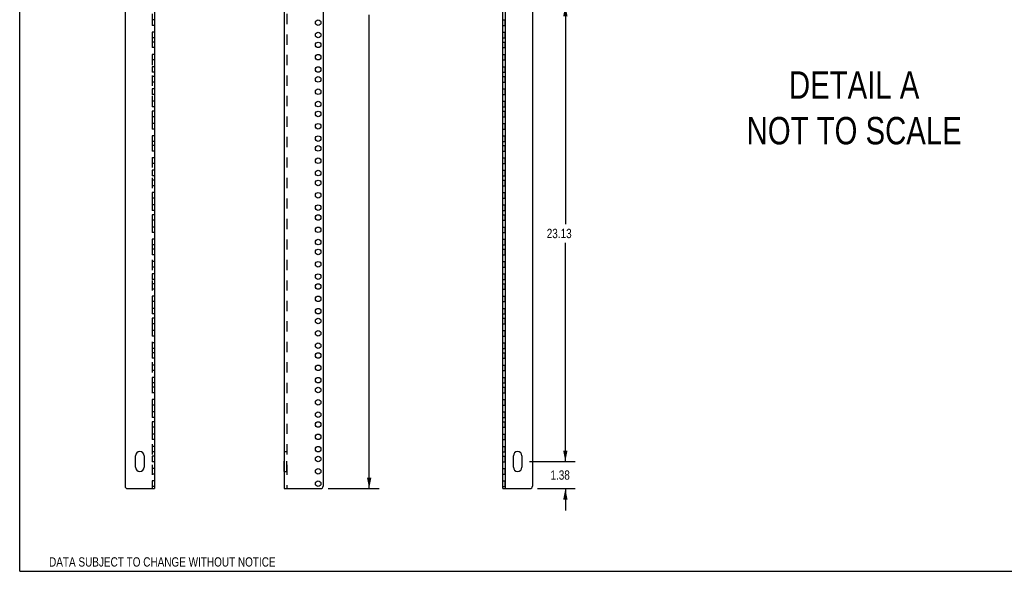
# Model space of a CAD drawing. Header units: inches. Extents: x 0 to 94.4, y 0 to 61.1.
# Tile 1 of 8: x 0 to 49.9, y 0 to 28. Entities that reach past the tile are written whole.
import ezdxf
from ezdxf.enums import TextEntityAlignment as Align

# ---------------------------------------------------------------- set-up
doc = ezdxf.new("R2010")
doc.units = ezdxf.units.IN
doc.header["$LTSCALE"] = 5.194444
doc.header["$MEASUREMENT"] = 0
doc.linetypes.add('HIDDEN', pattern=[0.2, 0.1, -0.1])
doc.layers.get('0').update_dxf_attribs({"linetype": 'CONTINUOUS'})
doc.layers.add('DEFAULT_2', color=8, linetype='HIDDEN')
doc.styles.get("Standard").update_dxf_attribs({"font": 'txt', "width": 0.8})
doc.dimstyles.new('DIMSTYLE_1', dxfattribs={"dimtxt": 0.472222, "dimasz": 0.555556, "dimexe": 0.18, "dimexo": 0.0625, "dimgap": 0.09, "dimtad": 0, "dimtih": 1, "dimtoh": 1, "dimzin": 4, "dimdsep": 46, "dimtxsty": 'Standard', "dimblk": '_FILLED', "dimblk1": '_FILLED', "dimblk2": '_FILLED', "dimcen": 0.09, "dimadec": 0, "dimazin": 0, "dimtfac": 1, "dimtofl": 0, "dimtmove": 0, "dimatfit": 3, "dimldrblk": '_FILLED', "dimfxl": 0, "dimtolj": 1, "dimtzin": 4, "dimarcsym": 0})
doc.dimstyles.new('DIMSTYLE_2', dxfattribs={"dimtxt": 0.472222, "dimasz": 0.555556, "dimexe": 0.18, "dimexo": 0.0625, "dimgap": 0.09, "dimtad": 0, "dimtih": 1, "dimtoh": 1, "dimlfac": 0.18, "dimzin": 4, "dimdsep": 46, "dimtxsty": 'Standard', "dimblk": '_FILLED', "dimblk1": '_FILLED', "dimblk2": '_FILLED', "dimcen": 0.09, "dimadec": 0, "dimazin": 0, "dimtfac": 1, "dimtofl": 0, "dimtmove": 0, "dimatfit": 3, "dimldrblk": '_FILLED', "dimfxl": 0, "dimtolj": 1, "dimtzin": 4, "dimarcsym": 0})
doc.dimstyles.new('DIMSTYLE_3', dxfattribs={"dimtxt": 0.472222, "dimasz": 0.555556, "dimexe": 0.18, "dimexo": 0.0625, "dimgap": 0.09, "dimtad": 0, "dimtih": 1, "dimtoh": 1, "dimdec": 3, "dimlfac": 0.18, "dimzin": 4, "dimdsep": 46, "dimtxsty": 'Standard', "dimblk": '_FILLED', "dimblk1": '_FILLED', "dimblk2": '_FILLED', "dimcen": 0.09, "dimadec": 0, "dimazin": 0, "dimtfac": 1, "dimtdec": 3, "dimtofl": 0, "dimtmove": 0, "dimatfit": 3, "dimldrblk": '_FILLED', "dimfxl": 0, "dimtolj": 1, "dimtzin": 4, "dimarcsym": 0})

# ---------------------------------------------------------------- blocks, each defined once
blk = doc.blocks.new('_FILLED')
at = {"color": 0, "linetype": 'ByBlock'}
blk.add_solid([(0, 0), (-1, 0.2), (-1, -0.2)], dxfattribs=at)
blk = doc.blocks.new('*D')
at = {"color": 2, "linetype": 'CONTINUOUS'}
for p, q in [((11.527, 59.026), (11.527, 60.137)), ((13.018, 59.026), (11.027, 59.026)), ((13.268, 57.526), (11.027, 57.526)), ((11.527, 57.526), (11.527, 56.415)), ((13.407, 57.387), (13.407, 55.692)), ((15.376, 57.137), (15.376, 55.692)), ((13.407, 56.192), (12.296, 56.192)), ((15.376, 56.192), (16.487, 56.192)), ((25.235, 52.489), (25.235, 55.107)), ((25.985, 53.453), (25.985, 55.107)), ((25.235, 54.607), (24.158, 54.607)), ((25.985, 54.607), (27.096, 54.607)), ((5.868, 52.489), (5.868, 54.207)), ((6.305, 52.489), (6.305, 54.207)), ((27.653, 53.194), (27.653, 54.305)), ((5.868, 53.707), (4.803, 53.707)), ((6.305, 53.707), (7.416, 53.707)), ((7.95, 52.319), (7.95, 53.43)), ((15.64, 53.194), (18.21, 53.194)), ((17.71, 53.194), (17.71, 29.166)), ((26.244, 53.194), (28.153, 53.194)), ((45.775, 50.02), (45.775, 52.787)), ((47.164, 50.714), (47.164, 52.787)), ((6.476, 52.319), (8.45, 52.319)), ((43.008, 51.02), (43.008, 52.131)), ((45.775, 52.287), (44.664, 52.287)), ((47.164, 52.287), (48.275, 52.287)), ((25.842, 51.819), (28.153, 51.819)), ((25.842, 51.819), (28.153, 51.819)), ((27.653, 51.819), (27.653, 50.708)), ((27.653, 51.819), (27.653, 40.728)), ((6.476, 51.319), (8.45, 51.319)), ((7.95, 51.319), (7.95, 50.208)), ((46.08, 51.02), (42.508, 51.02)), ((45.386, 49.631), (42.508, 49.631)), ((45.386, 49.631), (42.508, 49.631)), ((43.008, 49.631), (43.008, 48.367)), ((43.008, 49.631), (43.008, 48.52)), ((43.008, 46.159), (43.008, 47.422)), ((45.386, 46.159), (42.508, 46.159)), ((45.386, 46.159), (42.508, 46.159)), ((43.008, 46.159), (43.008, 44.895)), ((43.008, 42.686), (43.008, 43.95)), ((45.386, 42.686), (42.508, 42.686)), ((45.386, 42.686), (42.508, 42.686)), ((43.008, 42.686), (43.008, 41.77)), ((43.008, 39.909), (43.008, 40.825)), ((27.653, 28.694), (27.653, 39.784)), ((45.386, 39.909), (42.508, 39.909)), ((45.386, 39.909), (42.508, 39.909)), ((43.008, 39.909), (43.008, 38.645)), ((43.008, 36.436), (43.008, 37.7)), ((45.386, 36.436), (42.508, 36.436)), ((45.386, 36.436), (42.508, 36.436)), ((43.008, 36.436), (43.008, 35.172)), ((43.008, 32.964), (43.008, 34.228)), ((45.386, 32.964), (42.508, 32.964)), ((45.386, 32.964), (42.508, 32.964)), ((43.008, 32.964), (43.008, 32.047)), ((46.285, 30.777), (47.603, 32.306)), ((47.603, 32.306), (48.061, 32.306)), ((43.008, 30.186), (43.008, 31.103)), ((45.386, 30.186), (42.508, 30.186)), ((25.842, 28.694), (28.153, 28.694)), ((25.842, 28.694), (28.153, 28.694)), ((27.653, 28.694), (27.653, 17.603)), ((17.71, 4.194), (17.71, 28.222)), ((27.653, 5.569), (27.653, 16.659)), ((27.653, 5.569), (27.653, 6.68)), ((25.842, 5.569), (28.153, 5.569)), ((25.842, 5.569), (28.153, 5.569)), ((15.635, 4.194), (18.21, 4.194)), ((26.244, 4.194), (28.153, 4.194)), ((27.653, 4.194), (27.653, 3.083))]:
    blk.add_line(p, q, dxfattribs=at)
at = {"color": 2, "linetype": 'CONTINUOUS', "xscale": 0.5555555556, "yscale": 0.5555555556, "zscale": 0.5555555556}
for p, rotation in [((11.527, 59.026), 270), ((11.527, 57.526), 90), ((15.376, 56.192), 180), ((25.985, 54.607), 180), ((6.305, 53.707), 180), ((27.653, 53.194), 270), ((17.71, 53.194), 90), ((7.95, 52.319), 270), ((47.164, 52.287), 180), ((27.653, 51.819), 90), ((27.653, 51.819), 90), ((43.008, 51.02), 270), ((7.95, 51.319), 90), ((43.008, 49.631), 90), ((43.008, 49.631), 90), ((43.008, 46.159), 270), ((43.008, 46.159), 90), ((43.008, 42.686), 270), ((43.008, 42.686), 90), ((43.008, 39.909), 270), ((43.008, 39.909), 90), ((43.008, 36.436), 270), ((43.008, 36.436), 90), ((43.008, 32.964), 270), ((43.008, 32.964), 90), ((46.285, 30.777), 229.2278935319), ((43.008, 30.186), 270), ((27.653, 28.694), 270), ((27.653, 28.694), 90), ((27.653, 5.569), 270), ((27.653, 5.569), 270), ((17.71, 4.194), 270), ((27.653, 4.194), 90)]:
    blk.add_blockref('_FILLED', p, dxfattribs=dict(at, rotation=rotation))
for p in [(13.407, 56.192), (25.235, 54.607), (5.868, 53.707), (45.775, 52.287)]:
    blk.add_blockref('_FILLED', p, dxfattribs=at)
at = {"color": 2, "linetype": 'CONTINUOUS'}
for s, width, p in [('1.50', 0.8, (10.772, 58.04)), ('1.97', 0.8, (13.636, 55.956)), ('.75', 0.8, (22.789, 54.371)), ('.44', 0.8, (3.434, 53.471)), ('1.38', 0.8, (26.897, 52.27)), ('.25', 0.8, (45.903, 52.051)), ('1.00', 0.8, (7.194, 51.583)), ('.25', 0.8, (42.441, 50.089)), ('.63', 0.8, (42.441, 47.659)), ('.63', 0.8, (42.441, 44.186)), ('.50', 0.8, (42.441, 41.061)), ('23.13', 0.8, (26.708, 40.02)), ('.63', 0.8, (42.441, 37.936)), ('.63', 0.8, (42.441, 34.464)), ('%%c.281', 0.906667, (48.297, 32.07)), ('.50', 0.8, (42.441, 31.339)), ('TYP', 0.8, (48.801, 31.362)), ('49.00', 0.8, (16.765, 28.458)), ('23.13', 0.8, (26.708, 16.895)), ('1.38', 0.8, (26.897, 4.645))]:
    blk.add_text(s, height=0.4722, dxfattribs=dict(at, width=width)).set_placement(p)

msp = doc.modelspace()

# ---------------------------------------------------------------- linework, layer by layer
at = {"color": 7, "linetype": 'CONTINUOUS'}
for p, q in [((0, 0), (0, 61.1111)), ((24.6101, 53.1938), (24.6101, 4.1938)), ((25.9851, 53.0638), (25.9851, 4.3238)), ((25.0166, 5.2873), (25.0166, 5.8503)), ((25.4536, 5.8503), (25.4536, 5.2873)), ((24.4851, 4.1938), (25.8551, 4.1938)), ((0, 0), (94.4444, 0))]:
    msp.add_line(p, q, dxfattribs=at)
at = {"color": 3, "linetype": 'CONTINUOUS'}
for p, q in [((5.3368, 53.0638), (5.3368, 4.3238)), ((6.8368, 53.1938), (6.8368, 4.1938)), ((13.4072, 53.1938), (13.4072, 4.1938)), ((15.3762, 53.0688), (15.3762, 4.3238)), ((24.4851, 4.1938), (24.4851, 53.1938)), ((5.8683, 5.2873), (5.8683, 5.8503)), ((6.3053, 5.8503), (6.3053, 5.2873)), ((5.4668, 4.1938), (6.8368, 4.1938)), ((13.4072, 4.1938), (15.2462, 4.1938))]:
    msp.add_line(p, q, dxfattribs=at)
at = {"color": 8, "linetype": 'HIDDEN'}
for p, q in [((6.8368, 27.9593), (6.7118, 27.9593)), ((6.7118, 27.9593), (6.7118, 27.6783)), ((24.4851, 27.9593), (24.6101, 27.9593)), ((24.6101, 27.6783), (24.6101, 27.9593)), ((6.8368, 27.6783), (6.7118, 27.6783)), ((24.4851, 27.6783), (24.6101, 27.6783)), ((6.8368, 27.3343), (6.7118, 27.3343)), ((6.7118, 27.3343), (6.7118, 27.0533)), ((6.8368, 27.0533), (6.7118, 27.0533)), ((24.4851, 27.3343), (24.6101, 27.3343)), ((24.4851, 27.0533), (24.6101, 27.0533)), ((24.6101, 27.0533), (24.6101, 27.3343)), ((6.8368, 26.8343), (6.7118, 26.8343)), ((6.7118, 26.8343), (6.7118, 26.5533)), ((6.8368, 26.5533), (6.7118, 26.5533)), ((24.4851, 26.8343), (24.6101, 26.8343)), ((24.4851, 26.5533), (24.6101, 26.5533)), ((24.6101, 26.5533), (24.6101, 26.8343)), ((6.8368, 26.2093), (6.7118, 26.2093)), ((6.7118, 26.2093), (6.7118, 25.9283)), ((24.4851, 26.2093), (24.6101, 26.2093)), ((24.6101, 25.9283), (24.6101, 26.2093)), ((6.8368, 25.9283), (6.7118, 25.9283)), ((6.8368, 25.5843), (6.7118, 25.5843)), ((6.7118, 25.5843), (6.7118, 25.3033)), ((24.4851, 25.9283), (24.6101, 25.9283)), ((24.4851, 25.5843), (24.6101, 25.5843)), ((24.6101, 25.3033), (24.6101, 25.5843)), ((6.8368, 25.3033), (6.7118, 25.3033)), ((6.8368, 25.0843), (6.7118, 25.0843)), ((6.7118, 25.0843), (6.7118, 24.8033)), ((24.4851, 25.3033), (24.6101, 25.3033)), ((24.4851, 25.0843), (24.6101, 25.0843)), ((24.6101, 24.8033), (24.6101, 25.0843)), ((6.8368, 24.8033), (6.7118, 24.8033)), ((6.8368, 24.4593), (6.7118, 24.4593)), ((6.7118, 24.4593), (6.7118, 24.1783)), ((24.4851, 24.8033), (24.6101, 24.8033)), ((24.4851, 24.4593), (24.6101, 24.4593)), ((24.6101, 24.1783), (24.6101, 24.4593)), ((6.8368, 24.1783), (6.7118, 24.1783)), ((24.4851, 24.1783), (24.6101, 24.1783)), ((6.8368, 23.8343), (6.7118, 23.8343)), ((6.7118, 23.8343), (6.7118, 23.5533)), ((6.8368, 23.5533), (6.7118, 23.5533)), ((24.4851, 23.8343), (24.6101, 23.8343)), ((24.4851, 23.5533), (24.6101, 23.5533)), ((24.6101, 23.5533), (24.6101, 23.8343)), ((6.8368, 23.3343), (6.7118, 23.3343)), ((6.7118, 23.3343), (6.7118, 23.0533)), ((6.8368, 23.0533), (6.7118, 23.0533)), ((24.4851, 23.3343), (24.6101, 23.3343)), ((24.4851, 23.0533), (24.6101, 23.0533)), ((24.6101, 23.0533), (24.6101, 23.3343)), ((6.8368, 22.7093), (6.7118, 22.7093)), ((6.7118, 22.7093), (6.7118, 22.4283)), ((24.4851, 22.7093), (24.6101, 22.7093)), ((24.6101, 22.4283), (24.6101, 22.7093)), ((6.8368, 22.4283), (6.7118, 22.4283)), ((6.8368, 22.0843), (6.7118, 22.0843)), ((6.7118, 22.0843), (6.7118, 21.8033)), ((24.4851, 22.4283), (24.6101, 22.4283)), ((24.4851, 22.0843), (24.6101, 22.0843)), ((24.6101, 21.8033), (24.6101, 22.0843)), ((6.8368, 21.8033), (6.7118, 21.8033)), ((6.8368, 21.5843), (6.7118, 21.5843)), ((6.7118, 21.5843), (6.7118, 21.3033)), ((24.4851, 21.8033), (24.6101, 21.8033)), ((24.4851, 21.5843), (24.6101, 21.5843)), ((24.6101, 21.3033), (24.6101, 21.5843)), ((6.8368, 21.3033), (6.7118, 21.3033)), ((6.8368, 20.9593), (6.7118, 20.9593)), ((6.7118, 20.9593), (6.7118, 20.6783)), ((24.4851, 21.3033), (24.6101, 21.3033)), ((24.4851, 20.9593), (24.6101, 20.9593)), ((24.6101, 20.6783), (24.6101, 20.9593)), ((6.8368, 20.6783), (6.7118, 20.6783)), ((24.4851, 20.6783), (24.6101, 20.6783)), ((6.8368, 20.3343), (6.7118, 20.3343)), ((6.7118, 20.3343), (6.7118, 20.0533)), ((6.8368, 20.0533), (6.7118, 20.0533)), ((24.4851, 20.3343), (24.6101, 20.3343)), ((24.4851, 20.0533), (24.6101, 20.0533)), ((24.6101, 20.0533), (24.6101, 20.3343)), ((6.8368, 19.8343), (6.7118, 19.8343)), ((6.7118, 19.8343), (6.7118, 19.5533)), ((6.8368, 19.5533), (6.7118, 19.5533)), ((24.4851, 19.8343), (24.6101, 19.8343)), ((24.4851, 19.5533), (24.6101, 19.5533)), ((24.6101, 19.5533), (24.6101, 19.8343)), ((6.8368, 19.2093), (6.7118, 19.2093)), ((6.7118, 19.2093), (6.7118, 18.9283)), ((24.4851, 19.2093), (24.6101, 19.2093)), ((24.6101, 18.9283), (24.6101, 19.2093)), ((6.8368, 18.9283), (6.7118, 18.9283)), ((6.8368, 18.5843), (6.7118, 18.5843)), ((6.7118, 18.5843), (6.7118, 18.3033)), ((24.4851, 18.9283), (24.6101, 18.9283)), ((24.4851, 18.5843), (24.6101, 18.5843)), ((24.6101, 18.3033), (24.6101, 18.5843)), ((6.8368, 18.3033), (6.7118, 18.3033)), ((6.8368, 18.0843), (6.7118, 18.0843)), ((6.7118, 18.0843), (6.7118, 17.8033)), ((24.4851, 18.3033), (24.6101, 18.3033)), ((24.4851, 18.0843), (24.6101, 18.0843)), ((24.6101, 17.8033), (24.6101, 18.0843)), ((6.8368, 17.8033), (6.7118, 17.8033)), ((24.4851, 17.8033), (24.6101, 17.8033)), ((6.8368, 17.4593), (6.7118, 17.4593)), ((6.7118, 17.4593), (6.7118, 17.1783)), ((6.8368, 17.1783), (6.7118, 17.1783)), ((24.4851, 17.4593), (24.6101, 17.4593)), ((24.4851, 17.1783), (24.6101, 17.1783)), ((24.6101, 17.1783), (24.6101, 17.4593)), ((6.8368, 16.8343), (6.7118, 16.8343)), ((6.7118, 16.8343), (6.7118, 16.5533)), ((6.8368, 16.5533), (6.7118, 16.5533)), ((24.4851, 16.8343), (24.6101, 16.8343)), ((24.4851, 16.5533), (24.6101, 16.5533)), ((24.6101, 16.5533), (24.6101, 16.8343)), ((6.8368, 16.3343), (6.7118, 16.3343)), ((6.7118, 16.3343), (6.7118, 16.0533)), ((6.8368, 16.0533), (6.7118, 16.0533)), ((24.4851, 16.3343), (24.6101, 16.3343)), ((24.4851, 16.0533), (24.6101, 16.0533)), ((24.6101, 16.0533), (24.6101, 16.3343)), ((6.8368, 15.7093), (6.7118, 15.7093)), ((6.7118, 15.7093), (6.7118, 15.4283)), ((24.4851, 15.7093), (24.6101, 15.7093)), ((24.6101, 15.4283), (24.6101, 15.7093)), ((6.8368, 15.4283), (6.7118, 15.4283)), ((6.8368, 15.0843), (6.7118, 15.0843)), ((6.7118, 15.0843), (6.7118, 14.8033)), ((24.4851, 15.4283), (24.6101, 15.4283)), ((24.4851, 15.0843), (24.6101, 15.0843)), ((24.6101, 14.8033), (24.6101, 15.0843)), ((6.8368, 14.8033), (6.7118, 14.8033)), ((6.8368, 14.5843), (6.7118, 14.5843)), ((6.7118, 14.5843), (6.7118, 14.3033)), ((24.4851, 14.8033), (24.6101, 14.8033)), ((24.4851, 14.5843), (24.6101, 14.5843)), ((24.6101, 14.3033), (24.6101, 14.5843)), ((6.8368, 14.3033), (6.7118, 14.3033)), ((24.4851, 14.3033), (24.6101, 14.3033)), ((6.8368, 13.9593), (6.7118, 13.9593)), ((6.7118, 13.9593), (6.7118, 13.6783)), ((6.8368, 13.6783), (6.7118, 13.6783)), ((24.4851, 13.9593), (24.6101, 13.9593)), ((24.4851, 13.6783), (24.6101, 13.6783)), ((24.6101, 13.6783), (24.6101, 13.9593)), ((6.8368, 13.3343), (6.7118, 13.3343)), ((6.7118, 13.3343), (6.7118, 13.0533)), ((6.8368, 13.0533), (6.7118, 13.0533)), ((24.4851, 13.3343), (24.6101, 13.3343)), ((24.4851, 13.0533), (24.6101, 13.0533)), ((24.6101, 13.0533), (24.6101, 13.3343)), ((6.8368, 12.8343), (6.7118, 12.8343)), ((6.7118, 12.8343), (6.7118, 12.5533)), ((6.8368, 12.5533), (6.7118, 12.5533)), ((24.4851, 12.8343), (24.6101, 12.8343)), ((24.4851, 12.5533), (24.6101, 12.5533)), ((24.6101, 12.5533), (24.6101, 12.8343)), ((6.8368, 12.2093), (6.7118, 12.2093)), ((6.7118, 12.2093), (6.7118, 11.9283)), ((24.4851, 12.2093), (24.6101, 12.2093)), ((24.6101, 11.9283), (24.6101, 12.2093)), ((6.8368, 11.9283), (6.7118, 11.9283)), ((6.8368, 11.5843), (6.7118, 11.5843)), ((6.7118, 11.5843), (6.7118, 11.3033)), ((24.4851, 11.9283), (24.6101, 11.9283)), ((24.4851, 11.5843), (24.6101, 11.5843)), ((24.6101, 11.3033), (24.6101, 11.5843)), ((6.8368, 11.3033), (6.7118, 11.3033)), ((6.8368, 11.0843), (6.7118, 11.0843)), ((6.7118, 11.0843), (6.7118, 10.8033)), ((24.4851, 11.3033), (24.6101, 11.3033)), ((24.4851, 11.0843), (24.6101, 11.0843)), ((24.6101, 10.8033), (24.6101, 11.0843)), ((6.8368, 10.8033), (6.7118, 10.8033)), ((24.4851, 10.8033), (24.6101, 10.8033)), ((6.8368, 10.4593), (6.7118, 10.4593)), ((6.7118, 10.4593), (6.7118, 10.1783)), ((6.8368, 10.1783), (6.7118, 10.1783)), ((24.4851, 10.4593), (24.6101, 10.4593)), ((24.4851, 10.1783), (24.6101, 10.1783)), ((24.6101, 10.1783), (24.6101, 10.4593)), ((6.8368, 9.8343), (6.7118, 9.8343)), ((6.7118, 9.8343), (6.7118, 9.5533)), ((6.8368, 9.5533), (6.7118, 9.5533)), ((24.4851, 9.8343), (24.6101, 9.8343)), ((24.4851, 9.5533), (24.6101, 9.5533)), ((24.6101, 9.5533), (24.6101, 9.8343)), ((6.8368, 9.3343), (6.7118, 9.3343)), ((6.7118, 9.3343), (6.7118, 9.0533)), ((6.8368, 9.0533), (6.7118, 9.0533)), ((24.4851, 9.3343), (24.6101, 9.3343)), ((24.4851, 9.0533), (24.6101, 9.0533)), ((24.6101, 9.0533), (24.6101, 9.3343)), ((6.8368, 8.7093), (6.7118, 8.7093)), ((6.7118, 8.7093), (6.7118, 8.4283)), ((24.4851, 8.7093), (24.6101, 8.7093)), ((24.6101, 8.4283), (24.6101, 8.7093)), ((6.8368, 8.4283), (6.7118, 8.4283)), ((6.8368, 8.0843), (6.7118, 8.0843)), ((6.7118, 8.0843), (6.7118, 7.8033)), ((24.4851, 8.4283), (24.6101, 8.4283)), ((24.4851, 8.0843), (24.6101, 8.0843)), ((24.6101, 7.8033), (24.6101, 8.0843)), ((6.8368, 7.8033), (6.7118, 7.8033)), ((6.8368, 7.5843), (6.7118, 7.5843)), ((6.7118, 7.5843), (6.7118, 7.3033)), ((24.4851, 7.8033), (24.6101, 7.8033)), ((24.4851, 7.5843), (24.6101, 7.5843)), ((24.6101, 7.3033), (24.6101, 7.5843)), ((6.8368, 7.3033), (6.7118, 7.3033)), ((24.4851, 7.3033), (24.6101, 7.3033)), ((6.8368, 6.9593), (6.7118, 6.9593)), ((6.7118, 6.9593), (6.7118, 6.6783)), ((6.8368, 6.6783), (6.7118, 6.6783)), ((24.4851, 6.9593), (24.6101, 6.9593)), ((24.4851, 6.6783), (24.6101, 6.6783)), ((24.6101, 6.6783), (24.6101, 6.9593)), ((6.8368, 6.3343), (6.7118, 6.3343)), ((6.7118, 6.3343), (6.7118, 6.0533)), ((6.8368, 6.0533), (6.7118, 6.0533)), ((13.4072, 6.0688), (13.5322, 6.0688)), ((13.5322, 5.0688), (13.5322, 6.0688)), ((24.4851, 6.3343), (24.6101, 6.3343)), ((24.4851, 6.0533), (24.6101, 6.0533)), ((24.6101, 6.0533), (24.6101, 6.3343)), ((6.8368, 5.8343), (6.7118, 5.8343)), ((6.7118, 5.8343), (6.7118, 5.5533)), ((6.8368, 5.5533), (6.7118, 5.5533)), ((24.4851, 5.8343), (24.6101, 5.8343)), ((24.4851, 5.5533), (24.6101, 5.5533)), ((24.6101, 5.5533), (24.6101, 5.8343)), ((6.8368, 5.2093), (6.7118, 5.2093)), ((6.7118, 5.2093), (6.7118, 4.9283)), ((13.4072, 5.0688), (13.5322, 5.0688)), ((24.4851, 5.2093), (24.6101, 5.2093)), ((24.6101, 4.9283), (24.6101, 5.2093)), ((6.8368, 4.9283), (6.7118, 4.9283)), ((6.8368, 4.5843), (6.7118, 4.5843)), ((6.7118, 4.5843), (6.7118, 4.3033)), ((24.4851, 4.9283), (24.6101, 4.9283)), ((24.4851, 4.5843), (24.6101, 4.5843)), ((24.6101, 4.3033), (24.6101, 4.5843)), ((6.8368, 4.3033), (6.7118, 4.3033)), ((24.4851, 4.3033), (24.6101, 4.3033))]:
    msp.add_line(p, q, dxfattribs=at)
at = {"linetype": 'HIDDEN'}
for p, q in [((6.8368, 27.9593), (6.8368, 27.6783)), ((24.4851, 27.6783), (24.4851, 27.9593)), ((6.8368, 27.3343), (6.8368, 27.0533)), ((24.4851, 27.0533), (24.4851, 27.3343)), ((6.8368, 26.8343), (6.8368, 26.5533)), ((24.4851, 26.5533), (24.4851, 26.8343)), ((6.8368, 26.2093), (6.8368, 25.9283)), ((24.4851, 25.9283), (24.4851, 26.2093)), ((6.8368, 25.5843), (6.8368, 25.3033)), ((24.4851, 25.3033), (24.4851, 25.5843)), ((6.8368, 25.0843), (6.8368, 24.8033)), ((24.4851, 24.8033), (24.4851, 25.0843)), ((6.8368, 24.4593), (6.8368, 24.1783)), ((24.4851, 24.1783), (24.4851, 24.4593)), ((6.8368, 23.8343), (6.8368, 23.5533)), ((24.4851, 23.5533), (24.4851, 23.8343)), ((6.8368, 23.3343), (6.8368, 23.0533)), ((24.4851, 23.0533), (24.4851, 23.3343)), ((6.8368, 22.7093), (6.8368, 22.4283)), ((24.4851, 22.4283), (24.4851, 22.7093)), ((6.8368, 22.0843), (6.8368, 21.8033)), ((24.4851, 21.8033), (24.4851, 22.0843)), ((6.8368, 21.5843), (6.8368, 21.3033)), ((24.4851, 21.3033), (24.4851, 21.5843)), ((6.8368, 20.9593), (6.8368, 20.6783)), ((24.4851, 20.6783), (24.4851, 20.9593)), ((6.8368, 20.3343), (6.8368, 20.0533)), ((24.4851, 20.0533), (24.4851, 20.3343)), ((6.8368, 19.8343), (6.8368, 19.5533)), ((24.4851, 19.5533), (24.4851, 19.8343)), ((6.8368, 19.2093), (6.8368, 18.9283)), ((24.4851, 18.9283), (24.4851, 19.2093)), ((6.8368, 18.5843), (6.8368, 18.3033)), ((24.4851, 18.3033), (24.4851, 18.5843)), ((6.8368, 18.0843), (6.8368, 17.8033)), ((24.4851, 17.8033), (24.4851, 18.0843)), ((6.8368, 17.4593), (6.8368, 17.1783)), ((24.4851, 17.1783), (24.4851, 17.4593)), ((6.8368, 16.8343), (6.8368, 16.5533)), ((24.4851, 16.5533), (24.4851, 16.8343)), ((6.8368, 16.3343), (6.8368, 16.0533)), ((24.4851, 16.0533), (24.4851, 16.3343)), ((6.8368, 15.7093), (6.8368, 15.4283)), ((24.4851, 15.4283), (24.4851, 15.7093)), ((6.8368, 15.0843), (6.8368, 14.8033)), ((24.4851, 14.8033), (24.4851, 15.0843)), ((6.8368, 14.5843), (6.8368, 14.3033)), ((24.4851, 14.3033), (24.4851, 14.5843)), ((6.8368, 13.9593), (6.8368, 13.6783)), ((24.4851, 13.6783), (24.4851, 13.9593)), ((6.8368, 13.3343), (6.8368, 13.0533)), ((24.4851, 13.0533), (24.4851, 13.3343)), ((6.8368, 12.8343), (6.8368, 12.5533)), ((24.4851, 12.5533), (24.4851, 12.8343)), ((6.8368, 12.2093), (6.8368, 11.9283)), ((24.4851, 11.9283), (24.4851, 12.2093)), ((6.8368, 11.5843), (6.8368, 11.3033)), ((24.4851, 11.3033), (24.4851, 11.5843)), ((6.8368, 11.0843), (6.8368, 10.8033)), ((24.4851, 10.8033), (24.4851, 11.0843)), ((6.8368, 10.4593), (6.8368, 10.1783)), ((24.4851, 10.1783), (24.4851, 10.4593)), ((6.8368, 9.8343), (6.8368, 9.5533)), ((24.4851, 9.5533), (24.4851, 9.8343)), ((6.8368, 9.3343), (6.8368, 9.0533)), ((24.4851, 9.0533), (24.4851, 9.3343)), ((6.8368, 8.7093), (6.8368, 8.4283)), ((24.4851, 8.4283), (24.4851, 8.7093)), ((6.8368, 8.0843), (6.8368, 7.8033)), ((24.4851, 7.8033), (24.4851, 8.0843)), ((6.8368, 7.5843), (6.8368, 7.3033)), ((24.4851, 7.3033), (24.4851, 7.5843)), ((6.8368, 6.9593), (6.8368, 6.6783)), ((24.4851, 6.6783), (24.4851, 6.9593)), ((6.8368, 6.3343), (6.8368, 6.0533)), ((13.4072, 5.0688), (13.4072, 6.0688)), ((24.4851, 6.0533), (24.4851, 6.3343)), ((6.8368, 5.8343), (6.8368, 5.5533)), ((24.4851, 5.5533), (24.4851, 5.8343)), ((6.8368, 5.2093), (6.8368, 4.9283)), ((24.4851, 4.9283), (24.4851, 5.2093)), ((6.8368, 4.5843), (6.8368, 4.3033)), ((24.4851, 4.3033), (24.4851, 4.5843))]:
    msp.add_line(p, q, dxfattribs=at)
at = {"color": 3, "linetype": 'CONTINUOUS'}
for centre in [(15.1262, 27.8188), (15.1262, 27.1938), (15.1262, 26.6938), (15.1262, 26.0688), (15.1262, 25.4438), (15.1262, 24.9438), (15.1262, 24.3188), (15.1262, 23.6938), (15.1262, 23.1938), (15.1262, 22.5688), (15.1262, 21.9438), (15.1262, 21.4438), (15.1262, 20.8188), (15.1262, 20.1938), (15.1262, 19.6938), (15.1262, 19.0688), (15.1262, 18.4438), (15.1262, 17.9438), (15.1262, 17.3188), (15.1262, 16.6938), (15.1262, 16.1938), (15.1262, 15.5688), (15.1262, 14.9438), (15.1262, 14.4438), (15.1262, 13.8188), (15.1262, 13.1938), (15.1262, 12.6938), (15.1262, 12.0688), (15.1262, 11.4438), (15.1262, 10.9438), (15.1262, 10.3188), (15.1262, 9.6938), (15.1262, 9.1938), (15.1262, 8.5688), (15.1262, 7.9438), (15.1262, 7.4438), (15.1262, 6.8188), (15.1262, 6.1938), (15.1262, 5.6938), (15.1262, 5.0688), (15.1262, 4.4438)]:
    msp.add_circle(centre, 0.1405, dxfattribs=at)
for centre, radius, start, end in [((6.0868, 5.8503), 0.2185, 0, 180), ((6.0868, 5.2873), 0.2185, 180, 360), ((5.4668, 4.3238), 0.13, 180, 270), ((15.2462, 4.3238), 0.13, 270, 360)]:
    msp.add_arc(centre, radius, start, end, dxfattribs=at)
at = {"color": 7, "linetype": 'CONTINUOUS'}
for centre, radius, start, end in [((25.2351, 5.8503), 0.2185, 0, 180), ((25.2351, 5.2873), 0.2185, 180, 360), ((25.8551, 4.3238), 0.13, 270, 360)]:
    msp.add_arc(centre, radius, start, end, dxfattribs=at)
at = {"layer": 'DEFAULT_2', "color": 8, "linetype": 'HIDDEN'}
for p, q in [((6.7118, 53.1938), (6.7118, 4.1938)), ((13.5322, 53.1938), (13.5322, 4.1938))]:
    msp.add_line(p, q, dxfattribs=at)

# ---------------------------------------------------------------- texts
at = {"color": 2, "linetype": 'CONTINUOUS', "width": 0.8}
msp.add_text('DATA SUBJECT TO CHANGE WITHOUT NOTICE', height=0.472222, dxfattribs=at).set_placement((7.2289, 0.24), align=Align.CENTER)
at = {"color": 2, "linetype": 'CONTINUOUS', "insert": (42.2889, 25.3548), "char_height": 1.388889, "width": 13.333333, "attachment_point": 2}
msp.add_mtext('DETAIL A\\PNOT TO SCALE', dxfattribs=at)

# ---------------------------------------------------------------- dimensions: what is measured, and where the dimension line sits
at = {"color": 2, "linetype": 'CONTINUOUS'}
dim = msp.add_linear_dim(base=(15.3762, 56.1917), p1=(13.4072, 57.3869), p2=(15.3762, 57.1369), dimstyle='DIMSTYLE_1', dxfattribs=at)
dim.commit()
dim.dimension.update_dxf_attribs({"geometry": '*D', "text_midpoint": (14.3917, 56.1917), "dimtype": 160})
for base, p1, p2, angle, dimstyle, middle in [((11.5272, 59.0258), (13.2684, 57.5258), (13.0184, 59.0258), 90, 'DIMSTYLE_1', (11.5272, 58.2758)), ((17.7099, 4.1938), (15.6401, 53.1938), (15.6351, 4.1938), 270, 'DIMSTYLE_1', (17.7099, 28.6938)), ((27.6527662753, 51.8187740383), (26.2439448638, 53.1937740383), (25.8424448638, 51.8187740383), 270, 'DIMSTYLE_1', (27.6527662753, 52.5062740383)), ((25.2351, 54.6066), (25.9851, 53.4527), (25.2351, 52.4892), 180, 'DIMSTYLE_1', (23.3552, 54.6066)), ((27.6527662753, 28.6937740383), (25.8424448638, 51.8187740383), (25.8424448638, 28.6937740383), 270, 'DIMSTYLE_1', (27.6527662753, 40.2562740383)), ((27.6527662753, 5.5687740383), (25.8424448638, 28.6937740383), (25.8424448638, 5.5687740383), 270, 'DIMSTYLE_1', (27.6527662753, 17.1312740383)), ((27.6527662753, 5.5687740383), (26.2439448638, 4.1937740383), (25.8424448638, 5.5687740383), 90, 'DIMSTYLE_1', (27.6527662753, 4.8812740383)), ((7.9495, 51.3188), (6.4757, 52.3188), (6.4757, 51.3188), 270, 'DIMSTYLE_1', (7.9495, 51.8188)), ((5.8683, 53.7068), (6.3053, 52.4892), (5.8683, 52.4892), 180, 'DIMSTYLE_1', (4.0003, 53.7068)), ((45.7748, 52.2872), (47.1637, 50.7141), (45.7748, 50.0197), 180, 'DIMSTYLE_2', (46.4692, 52.2872)), ((43.00803, 46.15855), (45.38588, 49.63077), (45.38588, 46.15855), 270, 'DIMSTYLE_2', (43.00803, 47.89466)), ((43.008, 49.6308), (46.0803, 51.0197), (45.3859, 49.6308), 270, 'DIMSTYLE_2', (43.008, 50.3252)), ((43.008, 46.1585), (45.3859, 42.6863), (45.3859, 46.1585), 90, 'DIMSTYLE_2', (43.008, 44.4224)), ((43.008, 42.6863), (45.3859, 39.9085), (45.3859, 42.6863), 90, 'DIMSTYLE_2', (43.008, 41.2974)), ((43.008, 39.9085), (45.3859, 36.4363), (45.3859, 39.9085), 90, 'DIMSTYLE_2', (43.008, 38.1724)), ((43.008, 36.4363), (45.3859, 32.9641), (45.3859, 36.4363), 90, 'DIMSTYLE_2', (43.008, 34.7002)), ((43.008, 32.9641), (45.3859, 30.1863), (45.3859, 32.9641), 90, 'DIMSTYLE_2', (43.008, 31.5752))]:
    dim = msp.add_linear_dim(base=base, p1=p1, p2=p2, angle=angle, dimstyle=dimstyle, dxfattribs=at)
    dim.commit()
    dim.dimension.update_dxf_attribs({"geometry": '*D', "text_midpoint": middle, "dimtype": 160})
dim = msp.add_diameter_dim_2p(p1=(46.2845, 30.7774), p2=(45.265, 29.5952), text='<>\\PTYP', dimstyle='DIMSTYLE_3', dxfattribs=at)
dim.commit()
dim.dimension.update_dxf_attribs({"geometry": '*D', "text_midpoint": (49.3678, 31.9523), "dimtype": 163})

doc.saveas('drawing.dxf')
